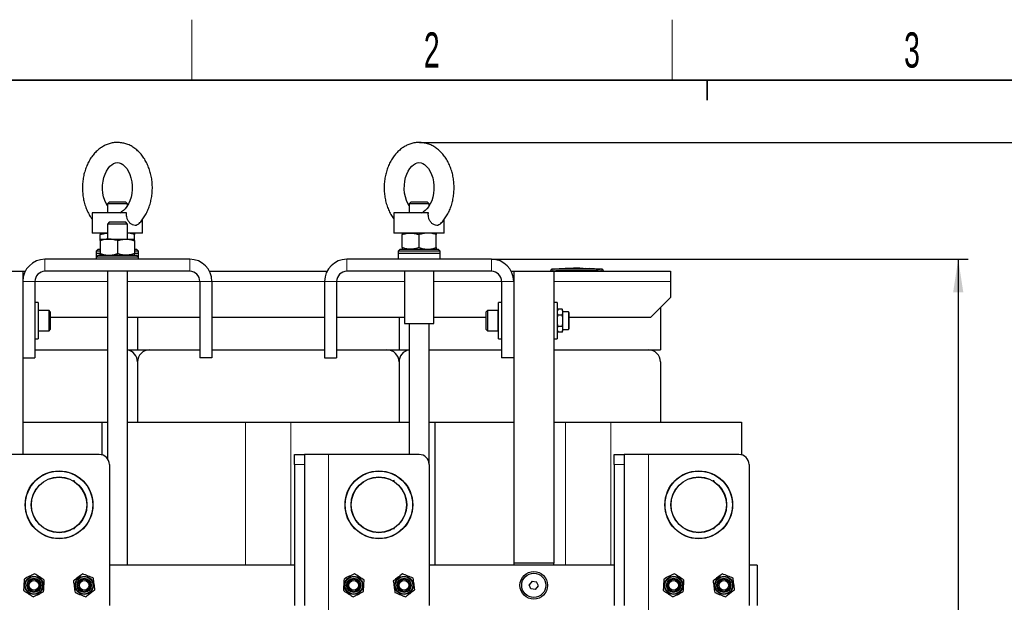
# Model space of a CAD drawing. Header units: millimetres. Extents: x 5 to 418, y 2 to 292.
# Tile 6 of 22: x 57 to 155, y 231 to 288. Entities that reach past the tile are written whole.
import ezdxf

# ---------------------------------------------------------------- set-up
doc = ezdxf.new("R2010")
doc.units = ezdxf.units.MM
doc.header["$PDSIZE"] = -1
doc.layers.add('SLD-0', color=7, linetype='Continuous')
doc.styles.add('SLDTEXTSTYLE0', font='TXT', dxfattribs={"width": 0.605})
doc.dimstyles.new('SLDDIMSTYLE0', dxfattribs={"dimtxt": 3.5, "dimasz": 3.302, "dimexe": 0, "dimexo": 0.0625, "dimgap": 0.875, "dimtad": 1, "dimlfac": 5, "dimrnd": 1e-09, "dimzin": 12, "dimdsep": 46, "dimtxsty": 'SLDTEXTSTYLE0', "dimsah": 1, "dimcen": 0.09, "dimadec": 0, "dimazin": 3, "dimtol": 1, "dimtp": 10, "dimtm": 10, "dimtfac": 1, "dimtdec": 0, "dimtofl": 0, "dimtmove": 0, "dimatfit": 3, "dimfxl": 1, "dimfrac": 2, "dimtolj": 1, "dimarcsym": 0})

# ---------------------------------------------------------------- blocks, each defined once
blk = doc.blocks.new('_D')
at = {"layer": 'SLD-0'}
for p, q in [((96.385, 276.301), (160.939, 276.301)), ((159.939, 276.301), (159.939, 163.301)), ((103.551, 163.301), (160.939, 163.301))]:
    blk.add_line(p, q, dxfattribs=at)
for points in [[(159.939, 276.301), (159.431, 272.999), (160.447, 272.999)], [(159.939, 163.301), (160.447, 166.603), (159.431, 166.603)]]:
    blk.add_solid(points, dxfattribs=at)
at = {"layer": 'SLD-0', "attachment_point": 1, "rotation": 90, "style": 'SLDTEXTSTYLE0'}
for s, insert, char_height in [('±10', (156.443, 221.645), 2.485), ('565', (155.428, 212.287), 3.5)]:
    blk.add_mtext(s, dxfattribs=dict(at, insert=insert, char_height=char_height))
blk = doc.blocks.new('_D_2')
at = {"layer": 'SLD-0'}
for p, q in [((103.551, 264.701), (150.951, 264.701)), ((149.951, 264.701), (149.951, 163.301)), ((103.551, 163.301), (150.951, 163.301))]:
    blk.add_line(p, q, dxfattribs=at)
for points in [[(149.951, 264.701), (149.443, 261.399), (150.459, 261.399)], [(149.951, 163.301), (150.459, 166.603), (149.443, 166.603)]]:
    blk.add_solid(points, dxfattribs=at)
at = {"layer": 'SLD-0', "attachment_point": 1, "rotation": 90, "style": 'SLDTEXTSTYLE0'}
for s, insert, char_height in [('±10', (146.454, 215.845), 2.485), ('507', (145.439, 206.487), 3.5)]:
    blk.add_mtext(s, dxfattribs=dict(at, insert=insert, char_height=char_height))

msp = doc.modelspace()

# ---------------------------------------------------------------- linework, layer by layer
at = {"color": 7, "linetype": 'Continuous', "lineweight": 25}
for p, q in [((65.5507, 270.4015), (65.3507, 270.2015)), ((65.3507, 270.2015), (65.3507, 269.3015)), ((67.3507, 270.2015), (65.3507, 270.2015)), ((65.5507, 270.4015), (67.1507, 270.4015)), ((67.3507, 270.2015), (67.1507, 270.4015)), ((67.3507, 270.0114), (67.3507, 270.2015)), ((95.5507, 270.4015), (95.3507, 270.2015)), ((95.3507, 270.2015), (95.3507, 269.3015)), ((96.3507, 270.2015), (95.3507, 270.2015)), ((95.5507, 270.4015), (96.3507, 270.4015)), ((96.3507, 270.4015), (97.1507, 270.4015)), ((97.3507, 270.2015), (96.3507, 270.2015)), ((97.3507, 270.2015), (97.1507, 270.4015)), ((97.3507, 270.0114), (97.3507, 270.2015)), ((63.8507, 269.3015), (63.8507, 267.3015)), ((67.2697, 269.3015), (63.8507, 269.3015)), ((66.5926, 269.3015), (66.7717, 269.416)), ((93.8507, 269.3015), (93.8507, 267.3015)), ((97.2697, 269.3015), (93.8507, 269.3015)), ((96.5926, 269.3015), (96.7717, 269.416)), ((65.5507, 268.4015), (65.3507, 268.2015)), ((65.5507, 268.4015), (66.3507, 268.4015)), ((66.3507, 268.4015), (67.1507, 268.4015)), ((67.3507, 268.2015), (67.1507, 268.4015)), ((68.8507, 267.3015), (68.8507, 268.6689)), ((98.8507, 267.3015), (98.8507, 268.6689)), ((64.583, 267.3015), (63.8507, 267.3015)), ((65.3507, 267.3015), (64.583, 267.3015)), ((65.3507, 268.2015), (65.3507, 266.7015)), ((66.3507, 268.2015), (65.3507, 268.2015)), ((67.3507, 268.2015), (66.3507, 268.2015)), ((67.3507, 266.7015), (67.3507, 268.2015)), ((68.8507, 267.3015), (67.3507, 267.3015)), ((94.583, 267.3015), (93.8507, 267.3015)), ((98.8507, 267.3015), (94.583, 267.3015)), ((64.6507, 266.7365), (64.6507, 267.1496)), ((64.6507, 266.7015), (65.5007, 266.7015)), ((64.6507, 266.5496), (64.6507, 265.2533)), ((65.5007, 266.7015), (67.2007, 266.7015)), ((66.3507, 266.5496), (66.3507, 265.2533)), ((67.2007, 266.7015), (68.0507, 266.7015)), ((68.0507, 266.7365), (68.0507, 267.1496)), ((68.0507, 266.5496), (68.0507, 265.2533)), ((94.6507, 265.8533), (94.6507, 267.1496)), ((96.3507, 265.8533), (96.3507, 267.1496)), ((98.0507, 265.8533), (98.0507, 267.1496)), ((64.4507, 265.7015), (64.2507, 265.5015)), ((64.2507, 265.5015), (64.2507, 265.3015)), ((64.6507, 265.5015), (64.2507, 265.5015)), ((64.4507, 265.7015), (64.6507, 265.7015)), ((68.0507, 265.7015), (68.2507, 265.7015)), ((68.4507, 265.5015), (68.0507, 265.5015)), ((68.4507, 265.5015), (68.2507, 265.7015)), ((68.4507, 265.3015), (68.4507, 265.5015)), ((94.4507, 265.7015), (94.2507, 265.5015)), ((94.2507, 265.5015), (94.2507, 265.3015)), ((98.4507, 265.5015), (94.2507, 265.5015)), ((94.4507, 265.7015), (98.2507, 265.7015)), ((98.4507, 265.5015), (98.2507, 265.7015)), ((98.4507, 265.3015), (98.4507, 265.5015)), ((73.5507, 264.7015), (59.1507, 264.7015)), ((64.2507, 265.3015), (64.2507, 264.9015)), ((64.2507, 265.3015), (64.6507, 265.3015)), ((64.4507, 265.1015), (64.2507, 264.9015)), ((64.2507, 264.9015), (64.2507, 264.7015)), ((68.4507, 264.9015), (64.2507, 264.9015)), ((64.4507, 265.1015), (68.2507, 265.1015)), ((68.0507, 265.3015), (68.4507, 265.3015)), ((68.4507, 264.9015), (68.2507, 265.1015)), ((68.4507, 264.9015), (68.4507, 265.3015)), ((68.4507, 264.7015), (68.4507, 264.9015)), ((103.5507, 264.7015), (89.1507, 264.7015)), ((94.2507, 265.3015), (94.2507, 264.7015)), ((94.2507, 265.3015), (98.4507, 265.3015)), ((98.4507, 264.7015), (98.4507, 265.3015)), ((52.9507, 263.5015), (56.9507, 263.5015)), ((56.9507, 263.5015), (56.9507, 262.5015)), ((56.9507, 263.5015), (57.1911, 263.5015)), ((73.5507, 263.5015), (59.1507, 263.5015)), ((65.3507, 263.5015), (65.3507, 244.9015)), ((67.3507, 234.3015), (67.3507, 263.5015)), ((75.5103, 263.5015), (87.1911, 263.5015)), ((103.5507, 263.5015), (89.1507, 263.5015)), ((94.9007, 263.5015), (94.9007, 258.3015)), ((97.8007, 258.3015), (97.8007, 263.5015)), ((105.5103, 263.5015), (105.7507, 263.5015)), ((105.7507, 263.5015), (109.7507, 263.5015)), ((105.7507, 263.5015), (105.7507, 262.5015)), ((109.4507, 263.5015), (109.4507, 263.5638)), ((109.8287, 263.722), (109.552, 263.7079)), ((109.7507, 263.5015), (109.7507, 234.5015)), ((109.7507, 263.5015), (121.3507, 263.5015)), ((110.2686, 263.7435), (109.8015, 263.7275)), ((109.8287, 263.7191), (110.2683, 263.7336)), ((110.2683, 263.7296), (109.8287, 263.7151)), ((109.8287, 263.7191), (109.8287, 263.7151)), ((110.2683, 263.7542), (110.7525, 263.7468)), ((110.2683, 263.7336), (110.2683, 263.7296)), ((110.7525, 263.7428), (110.2869, 263.7499)), ((110.8827, 263.7644), (110.4854, 263.7509)), ((110.7525, 263.7468), (112.6527, 263.7592)), ((112.6527, 263.7552), (110.7525, 263.7428)), ((110.7525, 263.7468), (110.7525, 263.7428)), ((111.2938, 263.7916), (110.8805, 263.7777)), ((111.792, 263.8028), (112.8276, 263.7938)), ((111.792, 263.7925), (111.792, 263.8028)), ((112.2224, 263.7951), (111.792, 263.7988)), ((112.6527, 263.788), (111.792, 263.7925)), ((112.6527, 263.7592), (112.6527, 263.7552)), ((112.8276, 263.7938), (112.8276, 263.7822)), ((112.8276, 263.7569), (113.963, 263.7295)), ((112.8276, 263.7569), (112.8276, 263.7529)), ((113.963, 263.7255), (112.8276, 263.7529)), ((114.2215, 263.7288), (112.8514, 263.7778)), ((113.3154, 263.7777), (113.3154, 263.7701)), ((113.6636, 263.7622), (113.3154, 263.7777)), ((113.3154, 263.7737), (113.6636, 263.7582)), ((113.3154, 263.7701), (113.6636, 263.7562)), ((113.7911, 263.7498), (113.7911, 263.7539)), ((114.2764, 263.7237), (114.2764, 263.7197)), ((114.5495, 263.7079), (114.2764, 263.7208)), ((114.6507, 263.5015), (114.6507, 263.5638)), ((121.3507, 263.5015), (121.3507, 262.5015)), ((56.9507, 262.5015), (56.9507, 254.9015)), ((58.1507, 262.5015), (58.1507, 254.9015)), ((74.5507, 262.5015), (74.5507, 254.9015)), ((75.7507, 262.5015), (75.7507, 254.9015)), ((86.9507, 262.5015), (86.9507, 254.9015)), ((88.1507, 262.5015), (88.1507, 254.9015)), ((104.5507, 262.5015), (104.5507, 254.9015)), ((105.7507, 262.5015), (105.7507, 254.9015)), ((121.3507, 262.5015), (121.3507, 260.9015)), ((109.7807, 260.4015), (109.7807, 261.9015)), ((119.3507, 258.9015), (121.3507, 260.9015)), ((58.4707, 260.4015), (58.1507, 260.4015)), ((58.4707, 260.4015), (58.4707, 259.4463)), ((58.4707, 259.4463), (58.4707, 256.8015)), ((59.5507, 259.6015), (58.5207, 259.6015)), ((59.6707, 259.4815), (59.5507, 259.6015)), ((59.5507, 259.158), (59.5507, 259.6015)), ((59.6707, 259.4815), (59.6707, 259.0912)), ((103.1507, 259.6015), (103.0307, 259.4815)), ((103.0307, 257.7215), (103.0307, 259.4815)), ((104.1807, 259.6015), (103.1507, 259.6015)), ((103.1507, 259.6015), (103.1507, 257.6015)), ((104.5507, 260.4015), (104.2307, 260.4015)), ((104.2307, 258.3211), (104.2307, 260.4015)), ((110.0707, 260.4015), (109.7507, 260.4015)), ((110.0707, 260.4015), (110.0707, 256.8015)), ((110.1595, 259.7562), (110.0707, 259.5121)), ((110.5619, 259.7562), (110.1595, 259.7562)), ((110.6507, 259.5121), (110.5619, 259.7562)), ((110.6507, 258.6015), (110.6507, 259.5121)), ((111.1907, 259.4675), (110.6507, 259.4675)), ((120.3507, 259.9015), (120.3507, 255.7015)), ((59.5507, 257.6015), (59.5507, 259.158)), ((59.6707, 259.0912), (59.6707, 257.7215)), ((65.3507, 258.9015), (59.6707, 258.9015)), ((74.5507, 258.9015), (67.3507, 258.9015)), ((68.3507, 258.9015), (68.3507, 255.7015)), ((86.9507, 258.9015), (75.7507, 258.9015)), ((94.9007, 258.9015), (88.1507, 258.9015)), ((94.3507, 258.9015), (94.3507, 255.7015)), ((103.0307, 258.9015), (97.8007, 258.9015)), ((110.1595, 259.1788), (110.5619, 259.1788)), ((110.6507, 257.6908), (110.6507, 258.6015)), ((111.2707, 257.8154), (111.2707, 259.3875)), ((119.3507, 258.9015), (111.2707, 258.9015)), ((58.5207, 257.6015), (59.5507, 257.6015)), ((59.5507, 257.6015), (59.6707, 257.7215)), ((94.9007, 258.3015), (97.8007, 258.3015)), ((95.3507, 258.3015), (95.3507, 245.3015)), ((97.3507, 244.3015), (97.3507, 258.3015)), ((103.0307, 257.7215), (103.1507, 257.6015)), ((103.1507, 257.6015), (104.1807, 257.6015)), ((104.2307, 256.8015), (104.2307, 258.3211)), ((110.0707, 257.6908), (110.1595, 257.4468)), ((110.5619, 258.0241), (110.1595, 258.0241)), ((110.5619, 257.4468), (110.6507, 257.6908)), ((110.6507, 257.7354), (111.1907, 257.7354)), ((58.1507, 256.8015), (58.4707, 256.8015)), ((104.2307, 256.8015), (104.5507, 256.8015)), ((109.7507, 256.8015), (110.0707, 256.8015)), ((110.5619, 257.4468), (110.1595, 257.4468)), ((58.1507, 255.7015), (65.3507, 255.7015)), ((67.3507, 255.7015), (68.3507, 255.7015)), ((68.3507, 255.7015), (74.5507, 255.7015)), ((69.5507, 255.7015), (74.5507, 255.7015)), ((75.7507, 255.7015), (86.9507, 255.7015)), ((88.1507, 255.7015), (93.1507, 255.7015)), ((88.1507, 255.7015), (94.3507, 255.7015)), ((94.3507, 255.7015), (95.3507, 255.7015)), ((97.3507, 255.7015), (104.5507, 255.7015)), ((109.7507, 255.7015), (119.1507, 255.7015)), ((109.7507, 255.7015), (120.3507, 255.7015)), ((56.9507, 254.9015), (56.9507, 245.3015)), ((56.9507, 254.9015), (58.1507, 254.9015)), ((75.7507, 254.9015), (74.5507, 254.9015)), ((86.9507, 254.9015), (88.1507, 254.9015)), ((105.7507, 254.9015), (104.5507, 254.9015)), ((105.7507, 254.9015), (105.7507, 234.5015)), ((68.3507, 254.5015), (68.3507, 248.5015)), ((94.3507, 254.5015), (94.3507, 248.5015)), ((120.3507, 254.5015), (120.3507, 248.5015)), ((56.9507, 248.5015), (63.4352, 248.5015)), ((63.4352, 248.5015), (65.3507, 248.5015)), ((64.8007, 248.5015), (64.8007, 245.2697)), ((67.3507, 248.5015), (67.4663, 248.5015)), ((67.4663, 248.5015), (79.1007, 248.5015)), ((79.1007, 248.5015), (83.6007, 248.5015)), ((83.6007, 248.5015), (95.2352, 248.5015)), ((95.2352, 248.5015), (95.3507, 248.5015)), ((97.3507, 248.5015), (99.2663, 248.5015)), ((97.9007, 248.5015), (97.9007, 234.3015)), ((99.2663, 248.5015), (105.7507, 248.5015)), ((109.7507, 248.5015), (110.9007, 248.5015)), ((110.9007, 248.5015), (115.4007, 248.5015)), ((115.4007, 248.5015), (128.4007, 248.5015)), ((128.4007, 248.5015), (128.4007, 245.2697)), ((64.5507, 245.3015), (55.5507, 245.3015)), ((83.9507, 244.3015), (83.9507, 245.3015)), ((83.9507, 245.3015), (84.9507, 245.3015)), ((84.9507, 245.3015), (84.9507, 244.3015)), ((87.3507, 245.3015), (84.9507, 245.3015)), ((96.3507, 245.3015), (87.3507, 245.3015)), ((115.7507, 245.3015), (116.7507, 245.3015)), ((115.7507, 244.3015), (115.7507, 245.3015)), ((116.7507, 245.3015), (116.7507, 244.3015)), ((119.1507, 245.3015), (116.7507, 245.3015)), ((128.1507, 245.3015), (119.1507, 245.3015)), ((65.5507, 244.3015), (65.5507, 230.3015)), ((83.9507, 244.3015), (83.9507, 230.3015)), ((84.9507, 244.3015), (84.9507, 230.3015)), ((97.3507, 244.3015), (97.3507, 230.3015)), ((115.7507, 244.3015), (115.7507, 230.3015)), ((116.7507, 244.3015), (116.7507, 230.3015)), ((129.1507, 244.3015), (129.1507, 230.3015)), ((83.9507, 234.3015), (65.5507, 234.3015)), ((115.7507, 234.3015), (97.3507, 234.3015)), ((109.7507, 234.5015), (105.7507, 234.5015)), ((105.7507, 234.5015), (105.7507, 234.3015)), ((109.7507, 234.3015), (109.7507, 234.5015)), ((129.9507, 234.3015), (129.1507, 234.3015)), ((129.9507, 234.3015), (129.9507, 230.3015)), ((107.5753, 232.7245), (107.2966, 232.3611)), ((107.4721, 231.938), (107.2966, 232.3611)), ((107.5753, 232.7245), (108.0294, 232.6649)), ((107.9262, 231.8784), (108.2048, 232.2419)), ((108.2048, 232.2419), (108.0294, 232.6649)), ((107.9262, 231.8784), (107.4721, 231.938))]:
    msp.add_line(p, q, dxfattribs=at)
at = {"color": 7, "linetype": 'Continuous', "lineweight": 18}
for p, q in [((59.1507, 263.5015), (59.1507, 264.7015)), ((73.5507, 263.5015), (73.5507, 264.7015)), ((89.1507, 263.5015), (89.1507, 264.7015)), ((103.5507, 263.5015), (103.5507, 264.7015)), ((109.649, 263.7038), (109.6507, 263.5639)), ((109.6507, 263.5015), (109.6507, 263.5639)), ((113.6636, 263.7622), (113.6636, 263.7582)), ((113.963, 263.7295), (113.963, 263.7255)), ((114.4524, 263.7038), (114.4507, 263.5639)), ((114.4507, 263.5015), (114.4507, 263.5639)), ((58.1507, 262.5015), (56.9507, 262.5015)), ((65.3507, 262.5015), (58.1507, 262.5015)), ((74.5507, 262.5015), (67.3507, 262.5015)), ((74.5507, 262.5015), (75.7507, 262.5015)), ((86.9507, 262.5015), (75.7507, 262.5015)), ((88.1507, 262.5015), (86.9507, 262.5015)), ((94.9007, 262.5015), (88.1507, 262.5015)), ((104.5507, 262.5015), (97.8007, 262.5015)), ((104.5507, 262.5015), (105.7507, 262.5015)), ((121.3507, 262.5015), (109.7507, 262.5015)), ((58.5207, 259.6015), (58.5207, 259.158)), ((104.1807, 257.6015), (104.1807, 259.6015)), ((111.1907, 259.4675), (111.1907, 257.7354)), ((58.5207, 259.158), (58.5207, 257.6015)), ((79.1007, 248.5015), (79.1007, 234.3015)), ((83.6007, 248.5015), (83.6007, 234.3015)), ((110.9007, 248.5015), (110.9007, 234.3015)), ((115.4007, 248.5015), (115.4007, 234.3015)), ((87.3507, 245.3015), (87.3507, 229.3015)), ((119.1507, 245.3015), (119.1507, 229.3015)), ((84.9507, 244.3015), (83.9507, 244.3015)), ((116.7507, 244.3015), (115.7507, 244.3015))]:
    msp.add_line(p, q, dxfattribs=at)
at = {"color": 7, "linetype": 'Continuous', "lineweight": 25, "flags": 128}
for points in [[(65.3507, 270.0101), (65.2252, 270.2263), (65.0889, 270.5445), (64.983, 270.8956), (64.9118, 271.2711), (64.8784, 271.6612), (64.884, 272.0554), (64.9287, 272.4428), (65.0104, 272.8123), (65.1253, 273.154), (65.2682, 273.4589), (65.4323, 273.72), (65.6098, 273.9326), (65.7925, 274.0945), (65.9739, 274.2073), (66.152, 274.2752), (66.3342, 274.3013), (66.5411, 274.2774), (66.7224, 274.2099), (66.9016, 274.1), (67.0984, 273.9257), (67.2818, 273.7025), (67.4471, 273.4331), (67.5887, 273.1221), (67.7007, 272.7767), (67.7788, 272.4052), (67.8197, 272.0171), (67.8216, 271.6228), (67.7843, 271.2333), (67.7094, 270.8595), (67.6005, 270.5118), (67.4625, 270.1992), (67.3019, 269.9293), (67.1263, 269.7071), (66.944, 269.5355), (66.7699, 269.4188), (66.7699, 269.4188)], [(95.3507, 270.0101), (95.2252, 270.2263), (95.0889, 270.5445), (94.983, 270.8956), (94.9118, 271.2711), (94.8784, 271.6612), (94.884, 272.0554), (94.9287, 272.4428), (95.0104, 272.8123), (95.1253, 273.154), (95.2682, 273.4589), (95.4323, 273.72), (95.6098, 273.9326), (95.7925, 274.0945), (95.9739, 274.2073), (96.152, 274.2752), (96.3342, 274.3013), (96.5411, 274.2774), (96.7224, 274.2099), (96.9016, 274.1), (97.0984, 273.9257), (97.2818, 273.7025), (97.4471, 273.4331), (97.5887, 273.1221), (97.7007, 272.7767), (97.7788, 272.4052), (97.8197, 272.0171), (97.8216, 271.6228), (97.7843, 271.2333), (97.7094, 270.8595), (97.6005, 270.5118), (97.4625, 270.1992), (97.3019, 269.9293), (97.1263, 269.7071), (96.944, 269.5355), (96.7699, 269.4188), (96.7699, 269.4188)]]:
    msp.add_lwpolyline(points, dxfattribs=at)
at = {"color": 7, "linetype": 'Continuous', "lineweight": 25}
for centre, radius in [((60.5507, 240.3015), 3.37), ((60.5507, 240.3015), 3.35), ((60.5507, 240.3015), 2.77), ((60.5507, 240.3015), 2.75), ((92.3507, 240.3015), 3.37), ((92.3507, 240.3015), 3.35), ((92.3507, 240.3015), 2.77), ((92.3507, 240.3015), 2.75), ((124.1507, 240.3015), 3.37), ((124.1507, 240.3015), 3.35), ((124.1507, 240.3015), 2.77), ((124.1507, 240.3015), 2.75), ((58.0507, 232.3015), 0.9107), ((58.0507, 232.3015), 0.866), ((58.0507, 232.3015), 0.706), ((63.0507, 232.3015), 0.9107), ((63.0507, 232.3015), 0.866), ((63.0507, 232.3015), 0.706), ((89.8507, 232.3015), 0.9107), ((89.8507, 232.3015), 0.866), ((89.8507, 232.3015), 0.706), ((94.8507, 232.3015), 0.9107), ((94.8507, 232.3015), 0.866), ((94.8507, 232.3015), 0.706), ((107.7507, 232.3015), 1.371), ((107.7507, 232.3015), 1.2), ((121.6507, 232.3015), 0.9107), ((121.6507, 232.3015), 0.866), ((121.6507, 232.3015), 0.706), ((126.6507, 232.3015), 0.9107), ((126.6507, 232.3015), 0.866), ((126.6507, 232.3015), 0.706), ((58.0507, 232.3015), 0.6), ((58.0507, 232.3015), 0.4773), ((63.0507, 232.3015), 0.6), ((63.0507, 232.3015), 0.4773), ((89.8507, 232.3015), 0.6), ((89.8507, 232.3015), 0.4773), ((94.8507, 232.3015), 0.6), ((94.8507, 232.3015), 0.4773), ((121.6507, 232.3015), 0.6), ((121.6507, 232.3015), 0.4773), ((126.6507, 232.3015), 0.6), ((126.6507, 232.3015), 0.4773)]:
    msp.add_circle(centre, radius, dxfattribs=at)
for centre, radius, start, end in [((59.1507, 262.5015), 2.2, 90, 180), ((73.5507, 262.5015), 2.2, 360, 90), ((89.1507, 262.5015), 2.2, 90, 180), ((103.5507, 262.5015), 2.2, 360, 90), ((59.1507, 262.5015), 1, 90, 180), ((73.5507, 262.5015), 1, 360, 90), ((89.1507, 262.5015), 1, 90, 180), ((103.5507, 262.5015), 1, 360, 90), ((109.5907, 263.5701), 0.14, 93.308358, 180.001701), ((114.5107, 263.5701), 0.14, 359.998284, 86.658763), ((109.5807, 261.9015), 0.2, 0, 31.788331), ((58.5207, 259.5515), 0.05, 90, 180), ((104.1807, 259.5515), 0.05, 0, 90), ((111.1907, 259.3875), 0.08, 0, 90), ((58.5207, 257.6515), 0.05, 180, 270), ((104.1807, 257.6515), 0.05, 270, 0), ((111.1907, 257.8154), 0.08, 270, 0), ((67.1507, 254.5015), 1.2, 0, 80.405932), ((69.5507, 254.5015), 1.2, 90, 180), ((93.1507, 254.5015), 1.2, 0, 90), ((95.5507, 254.5015), 1.2, 99.594068, 180), ((119.1507, 254.5015), 1.2, 0, 90), ((64.5507, 244.3015), 1, 0, 90), ((96.3507, 244.3015), 1, 0, 90), ((128.1507, 244.3015), 1, 0, 90)]:
    msp.add_arc(centre, radius, start, end, dxfattribs=at)
at = {"color": 7, "linetype": 'Continuous', "lineweight": 18}
for centre, start, end in [((109.5907, 263.5638), 90.990495, 179.998049), ((114.5107, 263.5638), 0.001948, 89.00993)]:
    msp.add_arc(centre, 0.14, start, end, dxfattribs=at)
at = {"color": 7, "linetype": 'Continuous', "lineweight": 25}
for points, knots in [([(68.4329, 268.1847), (68.5377, 268.2924), (68.7513, 268.5118), (69.0289, 268.8999), (69.2741, 269.3297), (69.4775, 269.7969), (69.637, 270.2927), (69.7503, 270.8101), (69.8159, 271.3414), (69.8332, 271.8794), (69.8018, 272.4169), (69.7219, 272.9468), (69.5939, 273.462), (69.4187, 273.9557), (69.1974, 274.4206), (68.9322, 274.8495), (68.6258, 275.2348), (68.2827, 275.5692), (67.9088, 275.8462), (67.5112, 276.0608), (67.0978, 276.2101), (66.6766, 276.293), (66.2545, 276.3104), (65.8381, 276.264), (65.4327, 276.156), (65.0429, 275.9888), (64.6725, 275.7645), (64.3255, 275.4854), (64.0059, 275.154), (63.7182, 274.7739), (63.4669, 274.3502), (63.256, 273.889), (63.0887, 273.3976), (62.9674, 272.8834), (62.8935, 272.354), (62.8678, 271.8166), (62.8907, 271.2786), (62.9622, 270.7468), (63.0821, 270.2287), (63.2488, 269.7302), (63.4642, 269.2619), (63.6655, 268.9053), (63.809, 268.723), (63.8507, 268.6699)], [0, 0, 0, 0, 0.0236879, 0.048264, 0.07311, 0.0981289, 0.1232382, 0.1483754, 0.1735216, 0.1986798, 0.2238649, 0.2490927, 0.2743808, 0.2997434, 0.3251806, 0.3506586, 0.3760975, 0.401383, 0.4263783, 0.4509632, 0.4750779, 0.4987461, 0.5220678, 0.5451942, 0.5682585, 0.5914211, 0.614833, 0.6385975, 0.6627537, 0.6872739, 0.7120803, 0.7370759, 0.7621743, 0.787309, 0.8124538, 0.8376091, 0.8627882, 0.8880076, 0.913284, 0.9386332, 0.9640584, 0.9895346, 1, 1, 1, 1]), ([(98.4329, 268.1847), (98.5377, 268.2924), (98.7513, 268.5118), (99.0289, 268.8999), (99.2741, 269.3297), (99.4775, 269.7969), (99.637, 270.2927), (99.7503, 270.8101), (99.8159, 271.3414), (99.8332, 271.8794), (99.8018, 272.4169), (99.7219, 272.9468), (99.5939, 273.462), (99.4187, 273.9557), (99.1974, 274.4206), (98.9322, 274.8495), (98.6258, 275.2348), (98.2827, 275.5692), (97.9088, 275.8462), (97.5112, 276.0608), (97.0978, 276.2101), (96.6766, 276.293), (96.2545, 276.3104), (95.8381, 276.264), (95.4327, 276.156), (95.0429, 275.9888), (94.6725, 275.7645), (94.3255, 275.4854), (94.0059, 275.154), (93.7182, 274.7739), (93.4669, 274.3502), (93.256, 273.889), (93.0887, 273.3976), (92.9674, 272.8834), (92.8935, 272.354), (92.8678, 271.8166), (92.8907, 271.2786), (92.9622, 270.7468), (93.0821, 270.2287), (93.2488, 269.7302), (93.4642, 269.2619), (93.6655, 268.9053), (93.809, 268.723), (93.8507, 268.6699)], [0, 0, 0, 0, 0.02368791, 0.04826401, 0.07311002, 0.0981289, 0.12323819, 0.14837544, 0.17352158, 0.19867976, 0.22386491, 0.24909271, 0.27438081, 0.29974343, 0.32518059, 0.35065862, 0.37609748, 0.40138299, 0.4263783, 0.4509632, 0.47507794, 0.49874613, 0.52206781, 0.54519417, 0.56825849, 0.59142106, 0.61483298, 0.63859752, 0.66275374, 0.6872739, 0.71208027, 0.73707586, 0.76217425, 0.78730897, 0.8124538, 0.83760907, 0.86278819, 0.88800755, 0.91328397, 0.93863319, 0.96405841, 0.98953455, 1, 1, 1, 1]), ([(68.4246, 268.1929), (68.3931, 268.1611), (68.3093, 268.0764), (68.1148, 268.0455), (67.8675, 268.0961), (67.6194, 268.2507), (67.4171, 268.4914), (67.279, 268.8267), (67.2567, 269.1086), (67.2681, 269.2781), (67.2697, 269.3015)], [0, 0, 0, 0, 0.0837849, 0.2228479, 0.3639653, 0.5050806, 0.6440504, 0.7814507, 0.9698238, 1, 1, 1, 1]), ([(98.4246, 268.1929), (98.3931, 268.1611), (98.3093, 268.0764), (98.1148, 268.0455), (97.8675, 268.0961), (97.6194, 268.2507), (97.4171, 268.4914), (97.279, 268.8267), (97.2567, 269.1086), (97.2681, 269.2781), (97.2697, 269.3015)], [0, 0, 0, 0, 0.0837849, 0.2228479, 0.3639653, 0.5050806, 0.6440504, 0.7814507, 0.9698238, 1, 1, 1, 1]), ([(64.6507, 267.3015), (64.6507, 267.2996), (64.6507, 267.2919), (64.6507, 267.2107), (64.6507, 267.1496)], [0, 0, 0, 0, 0.2465794, 1, 1, 1, 1]), ([(64.6507, 267.1496), (64.7886, 267.1933), (65.0183, 267.266), (65.2558, 267.281), (65.3507, 267.287)], [0, 0, 0, 0, 0.6002331, 1, 1, 1, 1]), ([(68.0507, 267.1496), (67.9129, 267.1933), (67.6831, 267.266), (67.4457, 267.281), (67.3507, 267.287)], [0, 0, 0, 0, 0.6002331, 1, 1, 1, 1]), ([(68.0507, 267.3015), (68.0507, 267.2996), (68.0507, 267.2919), (68.0507, 267.2107), (68.0507, 267.1496)], [0, 0, 0, 0, 0.2465794, 1, 1, 1, 1]), ([(94.6507, 267.1496), (94.7888, 267.1921), (95.0674, 267.2777), (95.3554, 267.2935), (95.5007, 267.3015)], [0, 0, 0, 0, 0.495458, 1, 1, 1, 1]), ([(94.6507, 267.3015), (94.6507, 267.2996), (94.6507, 267.2919), (94.6507, 267.2107), (94.6507, 267.1496)], [0, 0, 0, 0, 0.2465794, 1, 1, 1, 1]), ([(95.5007, 267.3015), (95.5209, 267.3013), (95.6735, 267.2999), (95.9611, 267.2667), (96.2201, 267.1889), (96.3507, 267.1496)], [0, 0, 0, 0, 0.07008803, 0.5307834, 1, 1, 1, 1]), ([(97.2007, 267.3015), (97.1806, 267.3013), (97.028, 267.2999), (96.7403, 267.2667), (96.4814, 267.1889), (96.3507, 267.1496)], [0, 0, 0, 0, 0.070088, 0.5307834, 1, 1, 1, 1]), ([(98.0507, 267.1496), (97.9127, 267.1921), (97.6341, 267.2777), (97.3461, 267.2935), (97.2007, 267.3015)], [0, 0, 0, 0, 0.495458, 1, 1, 1, 1]), ([(98.0507, 267.3015), (98.0507, 267.2996), (98.0507, 267.2919), (98.0507, 267.2107), (98.0507, 267.1496)], [0, 0, 0, 0, 0.2465794, 1, 1, 1, 1]), ([(65.5007, 266.7015), (65.4806, 266.7013), (65.328, 266.6999), (65.0403, 266.6667), (64.7814, 266.5889), (64.6507, 266.5496)], [0, 0, 0, 0, 0.070088, 0.5307834, 1, 1, 1, 1]), ([(64.6507, 266.5496), (64.6507, 266.6107), (64.6507, 266.6919), (64.6507, 266.6996), (64.6507, 266.7015)], [0, 0, 0, 0, 0.7534206, 1, 1, 1, 1]), ([(66.3507, 266.5496), (66.2127, 266.5921), (65.9341, 266.6777), (65.6461, 266.6935), (65.5007, 266.7015)], [0, 0, 0, 0, 0.495458, 1, 1, 1, 1]), ([(66.3507, 266.5496), (66.4888, 266.5921), (66.7674, 266.6777), (67.0554, 266.6935), (67.2007, 266.7015)], [0, 0, 0, 0, 0.495458, 1, 1, 1, 1]), ([(67.2007, 266.7015), (67.2209, 266.7013), (67.3735, 266.6999), (67.6611, 266.6667), (67.9201, 266.5889), (68.0507, 266.5496)], [0, 0, 0, 0, 0.07008803, 0.5307834, 1, 1, 1, 1]), ([(68.0507, 266.5496), (68.0507, 266.6107), (68.0507, 266.6919), (68.0507, 266.6996), (68.0507, 266.7015)], [0, 0, 0, 0, 0.7534206, 1, 1, 1, 1]), ([(95.5007, 265.7015), (95.4806, 265.7016), (95.328, 265.703), (95.0403, 265.7362), (94.7814, 265.814), (94.6507, 265.8533)], [0, 0, 0, 0, 0.07008803, 0.5307834, 1, 1, 1, 1]), ([(94.6507, 265.8533), (94.6507, 265.7922), (94.6507, 265.7111), (94.6507, 265.7034), (94.6507, 265.7015)], [0, 0, 0, 0, 0.7534206, 1, 1, 1, 1]), ([(96.3507, 265.8533), (96.2127, 265.8109), (95.9341, 265.7252), (95.6461, 265.7094), (95.5007, 265.7015)], [0, 0, 0, 0, 0.495458, 1, 1, 1, 1]), ([(96.3507, 265.8533), (96.4888, 265.8109), (96.7674, 265.7252), (97.0554, 265.7094), (97.2007, 265.7015)], [0, 0, 0, 0, 0.495458, 1, 1, 1, 1]), ([(97.2007, 265.7015), (97.2209, 265.7016), (97.3735, 265.703), (97.6611, 265.7362), (97.9201, 265.814), (98.0507, 265.8533)], [0, 0, 0, 0, 0.070088, 0.5307834, 1, 1, 1, 1]), ([(98.0507, 265.8533), (98.0507, 265.7922), (98.0507, 265.7111), (98.0507, 265.7034), (98.0507, 265.7015)], [0, 0, 0, 0, 0.7534206, 1, 1, 1, 1]), ([(64.6507, 265.2533), (64.7888, 265.2109), (65.0674, 265.1252), (65.3554, 265.1094), (65.5007, 265.1015)], [0, 0, 0, 0, 0.495458, 1, 1, 1, 1]), ([(64.6507, 265.1015), (64.6507, 265.1034), (64.6507, 265.1111), (64.6507, 265.1922), (64.6507, 265.2533)], [0, 0, 0, 0, 0.2465794, 1, 1, 1, 1]), ([(65.5007, 265.1015), (65.5209, 265.1016), (65.6735, 265.103), (65.9611, 265.1362), (66.2201, 265.214), (66.3507, 265.2533)], [0, 0, 0, 0, 0.070088, 0.5307834, 1, 1, 1, 1]), ([(67.2007, 265.1015), (67.1806, 265.1016), (67.028, 265.103), (66.7403, 265.1362), (66.4814, 265.214), (66.3507, 265.2533)], [0, 0, 0, 0, 0.07008803, 0.5307834, 1, 1, 1, 1]), ([(68.0507, 265.2533), (67.9127, 265.2109), (67.6341, 265.1252), (67.3461, 265.1094), (67.2007, 265.1015)], [0, 0, 0, 0, 0.495458, 1, 1, 1, 1]), ([(68.0507, 265.1015), (68.0507, 265.1034), (68.0507, 265.1111), (68.0507, 265.1922), (68.0507, 265.2533)], [0, 0, 0, 0, 0.2465794, 1, 1, 1, 1]), ([(109.4507, 263.5638), (109.4507, 263.5662), (109.4507, 263.5699), (109.4507, 263.5695), (109.4507, 263.5694)], [0, 0, 0, 0, 0.6377978, 1, 1, 1, 1]), ([(112.5492, 263.7886), (112.3928, 263.7962), (111.9745, 263.8166), (111.5561, 263.7932), (111.2943, 263.7785)], [0, 0, 0, 0, 0.3740413, 1, 1, 1, 1]), ([(113.6636, 263.7562), (113.6779, 263.7556), (113.7066, 263.7545), (113.7448, 263.7534), (113.7738, 263.753), (113.7904, 263.7532), (113.7927, 263.754), (113.7805, 263.7554), (113.7551, 263.7572), (113.7194, 263.7593), (113.6869, 263.7611), (113.6681, 263.762), (113.6636, 263.7622)], [0, 0, 0, 0, 0.1073587, 0.214721, 0.322003, 0.4292233, 0.5364373, 0.6436973, 0.7510459, 0.8585026, 0.9660513, 1, 1, 1, 1]), ([(113.6636, 263.7582), (113.6779, 263.7575), (113.7066, 263.756), (113.745, 263.7538), (113.7735, 263.7519), (113.7897, 263.7505), (113.7895, 263.75), (113.7895, 263.7498)], [0, 0, 0, 0, 0.2150885, 0.4301767, 0.6452497, 0.8601714, 1, 1, 1, 1]), ([(113.963, 263.7295), (114.0011, 263.7284), (114.0773, 263.7263), (114.1782, 263.7247), (114.2438, 263.7238), (114.2682, 263.7237), (114.2764, 263.7237)], [0, 0, 0, 0, 0.2851253, 0.5702516, 0.8553553, 1, 1, 1, 1]), ([(114.2764, 263.7197), (114.2585, 263.7198), (114.2227, 263.72), (114.1304, 263.7214), (114.0395, 263.7232), (113.9823, 263.7249), (113.963, 263.7255)], [0, 0, 0, 0, 0.285052, 0.570102, 0.8551915, 1, 1, 1, 1]), ([(114.2764, 263.7237), (114.3, 263.7235), (114.3311, 263.7232), (114.3232, 263.7243), (114.3213, 263.7245)], [0, 0, 0, 0, 0.7597868, 1, 1, 1, 1]), ([(114.3207, 263.7206), (114.3226, 263.7202), (114.3294, 263.7192), (114.2984, 263.7195), (114.2764, 263.7197)], [0, 0, 0, 0, 0.2906381, 1, 1, 1, 1]), ([(114.6507, 263.5694), (114.6507, 263.5695), (114.6507, 263.5701), (114.6507, 263.5664), (114.6507, 263.5638)], [0, 0, 0, 0, 0.3187816, 1, 1, 1, 1]), ([(110.1595, 259.1788), (110.1443, 259.2256), (110.1136, 259.3195), (110.0985, 259.4637), (110.1121, 259.61), (110.1437, 259.7073), (110.1595, 259.7562)], [0, 0, 0, 0, 0.2447065, 0.4911898, 0.7444174, 1, 1, 1, 1]), ([(110.5619, 259.7562), (110.5772, 259.7094), (110.6078, 259.6155), (110.623, 259.4713), (110.6094, 259.325), (110.5778, 259.2277), (110.5619, 259.1788)], [0, 0, 0, 0, 0.2447066, 0.4911898, 0.7444174, 1, 1, 1, 1]), ([(110.1595, 258.0241), (110.1314, 258.2166), (110.0751, 258.6015), (110.1314, 258.9864), (110.1595, 259.1788)], [0, 0, 0, 0, 0.5, 1, 1, 1, 1]), ([(110.1595, 257.4468), (110.1443, 257.4935), (110.1136, 257.5874), (110.0985, 257.7316), (110.1121, 257.878), (110.1437, 257.9753), (110.1595, 258.0241)], [0, 0, 0, 0, 0.2447065, 0.4911898, 0.7444174, 1, 1, 1, 1]), ([(110.5619, 258.0241), (110.5897, 257.9296), (110.6464, 257.7372), (110.5904, 257.5447), (110.5619, 257.4468)], [0, 0, 0, 0, 0.4912125, 1, 1, 1, 1]), ([(62.1618, 242.5301), (62.1296, 242.5582), (62.0653, 242.6143), (62.0556, 242.6955), (62.0507, 242.7361)], [0, 0, 0, 0, 0.49975439, 1, 1, 1, 1]), ([(93.9618, 242.5301), (93.9296, 242.5582), (93.8653, 242.6143), (93.8556, 242.6955), (93.8507, 242.7361)], [0, 0, 0, 0, 0.49975439, 1, 1, 1, 1]), ([(125.7618, 242.5301), (125.7296, 242.5582), (125.6653, 242.6143), (125.6556, 242.6955), (125.6507, 242.7361)], [0, 0, 0, 0, 0.49975439, 1, 1, 1, 1]), ([(62.0507, 237.8859), (62.055, 237.9207), (62.0636, 237.9902), (62.1189, 238.038), (62.1465, 238.0618)], [0, 0, 0, 0, 0.4997762, 1, 1, 1, 1]), ([(93.8507, 237.8859), (93.855, 237.9207), (93.8636, 237.9902), (93.9189, 238.038), (93.9465, 238.0618)], [0, 0, 0, 0, 0.4997762, 1, 1, 1, 1]), ([(125.6507, 237.8859), (125.655, 237.9207), (125.6636, 237.9902), (125.7189, 238.038), (125.7465, 238.0618)], [0, 0, 0, 0, 0.4997762, 1, 1, 1, 1]), ([(58.1101, 233.4546), (57.9417, 233.3687), (57.599, 233.1936), (57.2562, 233.0185), (57.0817, 232.9294)], [0, 0, 0, 0, 0.4912125, 1, 1, 1, 1]), ([(59.0791, 232.8267), (58.9205, 232.9295), (58.5975, 233.1387), (58.2745, 233.3481), (58.1101, 233.4546)], [0, 0, 0, 0, 0.49121246, 1, 1, 1, 1]), ([(62.8932, 233.4454), (62.7439, 233.3294), (62.44, 233.0933), (62.136, 232.8571), (61.9813, 232.737)], [0, 0, 0, 0, 0.4912125, 1, 1, 1, 1]), ([(63.9626, 233.0099), (63.7875, 233.0812), (63.4311, 233.2263), (63.0746, 233.3715), (62.8932, 233.4454)], [0, 0, 0, 0, 0.4912125, 1, 1, 1, 1]), ([(89.9101, 233.4546), (89.7417, 233.3687), (89.399, 233.1936), (89.0562, 233.0185), (88.8817, 232.9294)], [0, 0, 0, 0, 0.4912125, 1, 1, 1, 1]), ([(90.8791, 232.8267), (90.7205, 232.9295), (90.3975, 233.1387), (90.0745, 233.3481), (89.9101, 233.4546)], [0, 0, 0, 0, 0.4912125, 1, 1, 1, 1]), ([(94.6932, 233.4454), (94.5439, 233.3294), (94.24, 233.0933), (93.936, 232.8571), (93.7813, 232.737)], [0, 0, 0, 0, 0.4912125, 1, 1, 1, 1]), ([(95.7626, 233.0099), (95.5875, 233.0812), (95.2311, 233.2263), (94.8746, 233.3715), (94.6932, 233.4454)], [0, 0, 0, 0, 0.4912125, 1, 1, 1, 1]), ([(121.7101, 233.4546), (121.5417, 233.3687), (121.199, 233.1936), (120.8562, 233.0185), (120.6817, 232.9294)], [0, 0, 0, 0, 0.4912125, 1, 1, 1, 1]), ([(122.6791, 232.8267), (122.5205, 232.9295), (122.1975, 233.1387), (121.8745, 233.3481), (121.7101, 233.4546)], [0, 0, 0, 0, 0.4912125, 1, 1, 1, 1]), ([(126.4932, 233.4454), (126.3439, 233.3294), (126.04, 233.0933), (125.736, 232.8571), (125.5813, 232.737)], [0, 0, 0, 0, 0.4912125, 1, 1, 1, 1]), ([(127.5626, 233.0099), (127.3875, 233.0812), (127.0311, 233.2263), (126.6746, 233.3715), (126.4932, 233.4454)], [0, 0, 0, 0, 0.49121246, 1, 1, 1, 1]), ([(57.0224, 231.7763), (57.1009, 231.7254), (57.2585, 231.6233), (57.5005, 231.4664), (57.7461, 231.3072), (57.9094, 231.2014), (57.9914, 231.1483)], [0, 0, 0, 0, 0.2447066, 0.4911898, 0.7444174, 1, 1, 1, 1]), ([(57.9914, 231.1483), (58.0747, 231.1908), (58.2419, 231.2763), (58.4988, 231.4074), (58.7594, 231.5405), (58.9327, 231.629), (59.0197, 231.6735)], [0, 0, 0, 0, 0.2447066, 0.4911898, 0.7444174, 1, 1, 1, 1]), ([(62.1389, 231.5931), (62.2255, 231.5578), (62.3994, 231.487), (62.6665, 231.3782), (62.9376, 231.2678), (63.1178, 231.1944), (63.2083, 231.1576)], [0, 0, 0, 0, 0.2447066, 0.4911898, 0.7444174, 1, 1, 1, 1]), ([(63.2083, 231.1576), (63.2822, 231.215), (63.4305, 231.3302), (63.6582, 231.5071), (63.8894, 231.6867), (64.043, 231.806), (64.1202, 231.866)], [0, 0, 0, 0, 0.2447066, 0.4911898, 0.7444174, 1, 1, 1, 1]), ([(88.8224, 231.7763), (88.9009, 231.7254), (89.0585, 231.6233), (89.3005, 231.4664), (89.5461, 231.3072), (89.7094, 231.2014), (89.7914, 231.1483)], [0, 0, 0, 0, 0.2447066, 0.4911898, 0.7444174, 1, 1, 1, 1]), ([(89.7914, 231.1483), (89.8747, 231.1908), (90.0419, 231.2763), (90.2988, 231.4074), (90.5594, 231.5405), (90.7327, 231.629), (90.8197, 231.6735)], [0, 0, 0, 0, 0.24470656, 0.49118982, 0.74441744, 1, 1, 1, 1]), ([(93.9389, 231.5931), (94.0255, 231.5578), (94.1994, 231.487), (94.4665, 231.3782), (94.7376, 231.2678), (94.9178, 231.1944), (95.0083, 231.1576)], [0, 0, 0, 0, 0.2447066, 0.4911898, 0.7444174, 1, 1, 1, 1]), ([(95.0083, 231.1576), (95.0822, 231.215), (95.2305, 231.3302), (95.4582, 231.5071), (95.6894, 231.6867), (95.843, 231.806), (95.9202, 231.866)], [0, 0, 0, 0, 0.2447066, 0.4911898, 0.7444174, 1, 1, 1, 1]), ([(120.6224, 231.7763), (120.7009, 231.7254), (120.8585, 231.6233), (121.1005, 231.4664), (121.3461, 231.3072), (121.5094, 231.2014), (121.5914, 231.1483)], [0, 0, 0, 0, 0.2447066, 0.4911898, 0.7444174, 1, 1, 1, 1]), ([(121.5914, 231.1483), (121.6747, 231.1908), (121.8419, 231.2763), (122.0988, 231.4074), (122.3594, 231.5405), (122.5327, 231.629), (122.6197, 231.6735)], [0, 0, 0, 0, 0.2447066, 0.4911898, 0.7444174, 1, 1, 1, 1]), ([(125.7389, 231.5931), (125.8255, 231.5578), (125.9994, 231.487), (126.2665, 231.3782), (126.5376, 231.2678), (126.7178, 231.1944), (126.8083, 231.1576)], [0, 0, 0, 0, 0.24470656, 0.49118982, 0.74441744, 1, 1, 1, 1]), ([(126.8083, 231.1576), (126.8822, 231.215), (127.0305, 231.3302), (127.2582, 231.5071), (127.4894, 231.6867), (127.643, 231.806), (127.7202, 231.866)], [0, 0, 0, 0, 0.2447066, 0.4911898, 0.7444174, 1, 1, 1, 1])]:
    msp.add_open_spline(points, degree=3, knots=knots, dxfattribs=at)
at = {"color": 7, "linetype": 'Continuous', "lineweight": 18}
for points, knots in [([(109.6507, 263.5639), (109.6283, 263.5638), (109.5833, 263.5636), (109.5234, 263.5636), (109.4781, 263.5636), (109.4542, 263.5637), (109.4517, 263.5638), (109.4507, 263.5638)], [0, 0, 0, 0, 0.2146723, 0.429352, 0.6440261, 0.8586954, 1, 1, 1, 1]), ([(109.5827, 263.7091), (109.5826, 263.7093), (109.5822, 263.7097), (109.5859, 263.7061), (109.5883, 263.7038)], [0, 0, 0, 0, 0.3621246, 1, 1, 1, 1]), ([(109.5883, 263.7038), (109.5887, 263.7038), (109.5895, 263.7037), (109.5969, 263.7036), (109.6106, 263.7035), (109.6287, 263.7036), (109.6423, 263.7038), (109.649, 263.7038)], [0, 0, 0, 0, 0.1406569, 0.3555038, 0.5710329, 0.7861716, 1, 1, 1, 1]), ([(109.649, 263.7038), (110.4497, 263.7109), (112.0508, 263.7252), (113.6519, 263.7109), (114.4524, 263.7038)], [0, 0, 0, 0, 0.50003916, 1, 1, 1, 1]), ([(114.4507, 263.5639), (113.6508, 263.5716), (112.0508, 263.587), (110.4508, 263.5716), (109.6507, 263.5639)], [0, 0, 0, 0, 0.499961, 1, 1, 1, 1]), ([(114.6507, 263.5638), (114.6485, 263.5638), (114.6441, 263.5636), (114.6096, 263.5636), (114.5589, 263.5636), (114.5026, 263.5637), (114.4655, 263.5638), (114.4507, 263.5639)], [0, 0, 0, 0, 0.2146728, 0.4293525, 0.6440267, 0.8586958, 1, 1, 1, 1]), ([(114.4524, 263.7038), (114.4569, 263.7038), (114.4681, 263.7037), (114.485, 263.7036), (114.5004, 263.7035), (114.5109, 263.7036), (114.5124, 263.7037), (114.5132, 263.7038)], [0, 0, 0, 0, 0.14056682, 0.35532754, 0.57084354, 0.78604362, 1, 1, 1, 1]), ([(114.5132, 263.7038), (114.5157, 263.7062), (114.5195, 263.7098), (114.5189, 263.7093), (114.5188, 263.7091)], [0, 0, 0, 0, 0.6810033, 1, 1, 1, 1])]:
    msp.add_open_spline(points, degree=3, knots=knots, dxfattribs=at)
at = {"color": 7, "linetype": 'Continuous', "lineweight": 25}
for points in [[(110.5619, 259.1788), (110.5901, 258.9864), (110.6464, 258.6015), (110.5901, 258.2166), (110.5619, 258.0241)], [(64.1202, 231.866), (64.0939, 232.0566), (64.0414, 232.4379), (63.9889, 232.8192), (63.9626, 233.0099)], [(95.9202, 231.866), (95.8939, 232.0566), (95.8414, 232.4379), (95.7889, 232.8192), (95.7626, 233.0099)], [(127.7202, 231.866), (127.6939, 232.0566), (127.6414, 232.4379), (127.5889, 232.8192), (127.5626, 233.0099)], [(57.0817, 232.9294), (57.0718, 232.7372), (57.0521, 232.3529), (57.0323, 231.9685), (57.0224, 231.7763)], [(59.0197, 231.6735), (59.0296, 231.8657), (59.0494, 232.2501), (59.0692, 232.6345), (59.0791, 232.8267)], [(61.9813, 232.737), (62.0076, 232.5463), (62.0601, 232.165), (62.1126, 231.7837), (62.1389, 231.5931)], [(88.8817, 232.9294), (88.8718, 232.7372), (88.8521, 232.3529), (88.8323, 231.9685), (88.8224, 231.7763)], [(90.8197, 231.6735), (90.8296, 231.8657), (90.8494, 232.2501), (90.8692, 232.6345), (90.8791, 232.8267)], [(93.7813, 232.737), (93.8076, 232.5463), (93.8601, 232.165), (93.9126, 231.7837), (93.9389, 231.5931)], [(120.6817, 232.9294), (120.6718, 232.7372), (120.6521, 232.3529), (120.6323, 231.9685), (120.6224, 231.7763)], [(122.6197, 231.6735), (122.6296, 231.8657), (122.6494, 232.2501), (122.6692, 232.6345), (122.6791, 232.8267)], [(125.5813, 232.737), (125.6076, 232.5463), (125.6601, 232.165), (125.7126, 231.7837), (125.7389, 231.5931)]]:
    msp.add_open_spline(points, degree=3, dxfattribs=at)
at = {"layer": 'SLD-0', "lineweight": 18}
for p, q in [((73.75, 282.5), (73.75, 288.5)), ((121.5, 282.5), (121.5, 288.5))]:
    msp.add_line(p, q, dxfattribs=at)
at = {"layer": 'SLD-0', "lineweight": 35}
msp.add_line((408, 282.5), (26, 282.5), dxfattribs=at)
at = {"layer": 'SLD-0'}
for p, q in [((125, 280.5), (125, 282.5)), ((125, 282.5), (125, 280.5))]:
    msp.add_line(p, q, dxfattribs=at)
at = {"layer": 'SLD-0', "lineweight": 18}
msp.add_point((96.3854, 276.3012), dxfattribs=at)

# ---------------------------------------------------------------- texts
at = {"layer": 'SLD-0', "char_height": 3.5, "attachment_point": 2, "style": 'SLDTEXTSTYLE0'}
for s, insert in [('2', (97.6027, 287.243)), ('3', (145.3527, 287.243))]:
    msp.add_mtext(s, dxfattribs=dict(at, insert=insert))

# ---------------------------------------------------------------- dimensions: what is measured, and where the dimension line sits
at = {"layer": 'SLD-0'}
for base, p1, picture, middle in [((159.9394, 163.3015), (96.3854, 276.3012), '_D', (159.9394, 219.8014)), ((149.9507, 163.3015), (103.5507, 264.7015), '_D_2', (149.9507, 214.0015))]:
    dim = msp.add_linear_dim(base=base, p1=p1, p2=(103.5507, 163.3015), angle=90, dimstyle='SLDDIMSTYLE0', dxfattribs=at)
    dim.commit()
    dim.dimension.update_dxf_attribs({"geometry": picture, "text_midpoint": middle, "dimtype": 160})

doc.saveas('drawing.dxf')
